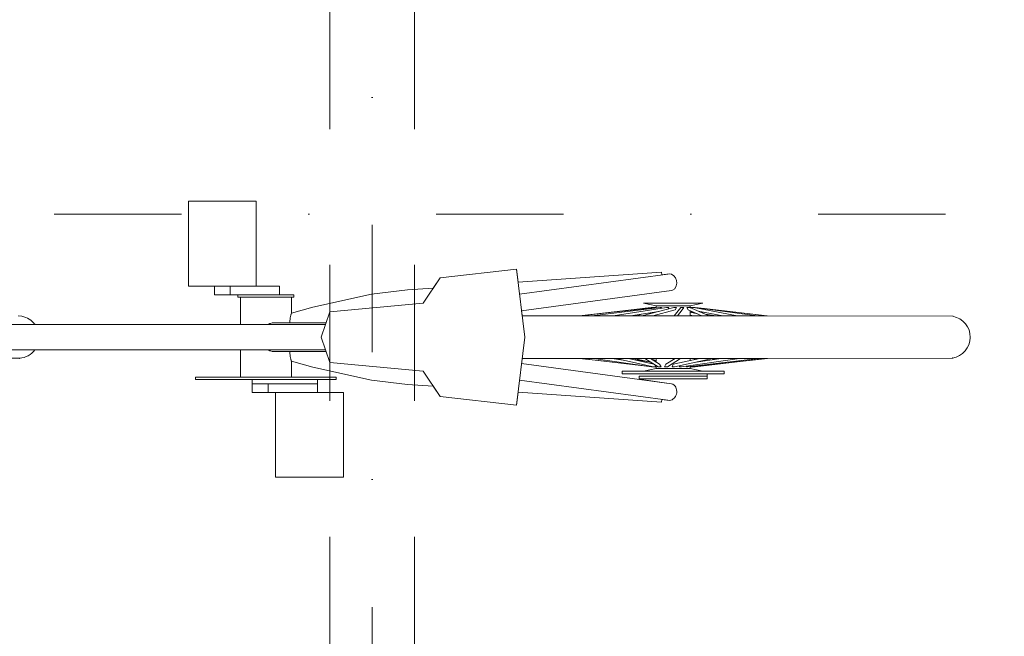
# Model space of a CAD drawing. Extents: x -279660 to -178910, y 68529 to 97979.
# Tile 19 of 45: x -258832 to -257671, y 86714 to 87441. Entities that reach past the tile are written whole.
import ezdxf

# ---------------------------------------------------------------- set-up
doc = ezdxf.new("R2010")
doc.units = 0
doc.header["$MEASUREMENT"] = 0
doc.linetypes.add('Dot & Dashed', pattern=[450, 150, -150, 0, -150])
doc.linetypes.add('Przerywana', pattern=[320, 160, -160])
for name, color, linetype, lineweight in [('Arch konstrukcja dachu_Nr_Pióra__21', 7, 'Continuous', 9), ('Arch konstrukcja dachu_Nr_Pióra__41', 7, 'Continuous', 15), ('Arch wymiary_Nr_Pióra__21', 7, 'Continuous', 9)]:
    doc.layers.add(name, color=color, linetype=linetype, lineweight=lineweight)
doc.layers.add('Arch wymiary', color=7, linetype='Continuous')
doc.layers.add('Arch zieleń_Nr_Pióra__22', color=7, linetype='Continuous', lineweight=9, true_color=0x7f7f7f)
doc.styles.add('GENERATED_STYLE_1', font='txt')
doc.dimstyles.new('GENERATED_STYLE__2', dxfattribs={"dimtxt": 160.000002, "dimasz": 114, "dimexe": 0.18, "dimexo": 0, "dimgap": 0.09, "dimtad": 1, "dimdec": 0, "dimlfac": 0.1, "dimzin": 0, "dimdsep": 46, "dimtxsty": 'GENERATED_STYLE_1', "dimblk": 'ARROWHEAD_2', "dimblk1": 'ARROWHEAD_2', "dimblk2": 'ARROWHEAD_2', "dimcen": 0.09, "dimclrd": 7, "dimclre": 7, "dimclrt": 7, "dimazin": 0, "dimtfac": 1, "dimtdec": 4, "dimtmove": 0, "dimatfit": 3, "dimfxl": 0, "dimtolj": 1, "dimtzin": 0, "dimarcsym": 0})

# ---------------------------------------------------------------- blocks, each defined once
blk = doc.blocks.new('*D257')
at = {"layer": 'Arch wymiary_Nr_Pióra__21', "linetype": 'Continuous'}
for p, q in [((-252577, 88151.7), (-252577, 88225.1)), ((-252502, 88108.4), (-252652, 88195)), ((-252464.5, 88151.7), (-252689.5, 88151.7)), ((-252577, 84871.7), (-252577, 88151.7)), ((-252652, 84915), (-252502, 84828.4)), ((-252464.5, 84871.7), (-252689.5, 84871.7)), ((-252577, 84798.4), (-252577, 84871.7))]:
    blk.add_line(p, q, dxfattribs=at)
at = {"layer": 'Arch wymiary_Nr_Pióra__21', "insert": (-252609, 86358.1), "char_height": 160, "attachment_point": 7, "rotation": 90, "style": 'GENERATED_STYLE_1'}
blk.add_mtext('{328}', dxfattribs=at)
blk = doc.blocks.new('ARROWHEAD_2')
at = {"color": 0, "linetype": 'Continuous', "lineweight": 0}
for p, q in [((-0.378, -0.655), (0.378, 0.655)), ((0, 0), (-1, 0))]:
    blk.add_line(p, q, dxfattribs=at)

msp = doc.modelspace()

# ---------------------------------------------------------------- linework, layer by layer
at = {"layer": 'Arch konstrukcja dachu_Nr_Pióra__21', "linetype": 'Dot & Dashed'}
for p, q in [((-258416.2, 95300.7), (-258416.2, 82181.1)), ((-259691.2, 87211.7), (-253270.1, 87211.7))]:
    msp.add_line(p, q, dxfattribs=at)
at = {"layer": 'Arch konstrukcja dachu_Nr_Pióra__41', "linetype": 'Przerywana'}
for p, q in [((-258466.2, 88111.7), (-258466.2, 84911.7)), ((-258366.2, 88111.7), (-258366.2, 84911.7))]:
    msp.add_line(p, q, dxfattribs=at)
at = {"layer": 'Arch zieleń_Nr_Pióra__22', "linetype": 'Continuous'}
for p, q in [((-258632.8, 87226.7), (-258552.8, 87226.7)), ((-258632.8, 87126.7), (-258632.8, 87226.7)), ((-258552.8, 87226.7), (-258552.8, 87126.7)), ((-258336.3, 87136.7), (-258246.3, 87146.7)), ((-258246.3, 87146.7), (-258244.4, 87131.5)), ((-258246.3, 87146.7), (-258236.3, 87066.7)), ((-258356.3, 87106.7), (-258336.3, 87136.7)), ((-258344.4, 87124.5), (-258336.3, 87136.7)), ((-258244.4, 87131.5), (-258075.3, 87143.4)), ((-258242.6, 87117.4), (-258067.7, 87141)), ((-258075.3, 87143.4), (-258075, 87140)), ((-258075, 87140), (-258066.2, 87141.2)), ((-258066.2, 87141.2), (-258063.4, 87140.7)), ((-258063.4, 87140.7), (-258060.8, 87139)), ((-258060.8, 87139), (-258058.7, 87136.4)), ((-258058.7, 87136.4), (-258057.6, 87133.5)), ((-258602.2, 87126.7), (-258632.8, 87126.7)), ((-258632.8, 87126.7), (-258525.3, 87126.7)), ((-258602.2, 87116.7), (-258602.2, 87126.7)), ((-258583.4, 87126.7), (-258583.4, 87116.7)), ((-258552.8, 87126.7), (-258525.3, 87126.7)), ((-258525.3, 87126.7), (-258525.3, 87116.7)), ((-258417.1, 87117.2), (-258374.5, 87122.4)), ((-258374.5, 87122.4), (-258344.4, 87124.5)), ((-258059.8, 87123.8), (-258062.2, 87122)), ((-258057.9, 87127.1), (-258059.8, 87123.8)), ((-258057.3, 87130.3), (-258057.9, 87127.1)), ((-258057.6, 87133.5), (-258057.3, 87130.3)), ((-258574.5, 87116.7), (-258602.2, 87116.7)), ((-258508.5, 87116.7), (-258602.2, 87116.7)), ((-258574.5, 87113.7), (-258574.5, 87116.7)), ((-258574.5, 87113.7), (-258574.5, 87116.7)), ((-258571.5, 87113.7), (-258574.5, 87113.7)), ((-258508.5, 87113.7), (-258574.5, 87113.7)), ((-258571.5, 87081.7), (-258571.5, 87113.7)), ((-258525.3, 87116.7), (-258508.5, 87116.7)), ((-258511.5, 87113.7), (-258511.5, 87095.1)), ((-258508.5, 87113.7), (-258511.5, 87113.7)), ((-258508.5, 87116.7), (-258508.5, 87113.7)), ((-258508.5, 87113.7), (-258508.5, 87116.7)), ((-258486.1, 87101.9), (-258417.1, 87117.2)), ((-258063.6, 87121.5), (-258240.1, 87097.6)), ((-258240.1, 87097.6), (-258063.6, 87121.5)), ((-258062.2, 87122), (-258063.6, 87121.5)), ((-258511.5, 87095.1), (-258486.1, 87101.9)), ((-258466.3, 87096.7), (-258356.3, 87106.7)), ((-258086.2, 87101.7), (-258172.3, 87091.7)), ((-258171, 87091.7), (-258087.5, 87101.7)), ((-258082.2, 87101.7), (-258171, 87091.7)), ((-258076.7, 87101.7), (-258157.4, 87091.7)), ((-258069.3, 87101.7), (-258132.3, 87091.7)), ((-258060.9, 87101.7), (-258098.6, 87091.7)), ((-258096.5, 87106.7), (-258026.5, 87106.7)), ((-258081.5, 87103.7), (-258096.5, 87106.7)), ((-258096.5, 87106.7), (-258081.5, 87103.7)), ((-258026.5, 87106.7), (-258096.5, 87106.7)), ((-258087.5, 87101.7), (-258094.7, 87100.7)), ((-258087.5, 87101.7), (-258081.9, 87101.7)), ((-258087.5, 87101.7), (-258087.4, 87101.6)), ((-258087.5, 87101.7), (-258082.8, 87101.7)), ((-258086.2, 87101.7), (-258086.1, 87101.3)), ((-258085.3, 87101.4), (-258085.3, 87101.7)), ((-258082.8, 87101.6), (-258082.8, 87101.7)), ((-258082.2, 87101.7), (-258081.9, 87101.7)), ((-258081.9, 87101.7), (-258081.9, 87101.3)), ((-258081.9, 87101.7), (-258081.9, 87101.1)), ((-258081.9, 87101.3), (-258081.5, 87101.4)), ((-258081.5, 87101.4), (-258081.9, 87101.3)), ((-258081.5, 87101.4), (-258081.5, 87103.7)), ((-258081.5, 87103.7), (-258081.5, 87101.1)), ((-258041.5, 87103.7), (-258081.5, 87103.7)), ((-258076.7, 87101.7), (-258075.2, 87101.7)), ((-258075.2, 87101.7), (-258075.3, 87100.7)), ((-258069.3, 87101.7), (-258066.8, 87101.7)), ((-258066.8, 87101.7), (-258067.4, 87100)), ((-258060.9, 87101.7), (-258057.8, 87101.7)), ((-258052.7, 87101.7), (-258060.4, 87091.7)), ((-258057.8, 87101.7), (-258059.2, 87098.7)), ((-258052.7, 87101.7), (-258049.2, 87101.7)), ((-258049.2, 87101.7), (-258050.9, 87098.7)), ((-258043.9, 87098.7), (-258045.5, 87101.7)), ((-258045.5, 87101.7), (-258042.1, 87101.7)), ((-258042.1, 87101.7), (-258019, 87091.7)), ((-258026.5, 87106.7), (-258041.5, 87103.7)), ((-258026.5, 87106.7), (-258041.5, 87103.7)), ((-258041.5, 87103.7), (-258041.5, 87101.4)), ((-258041.5, 87103.7), (-258041.5, 87101.4)), ((-258041.5, 87101.4), (-258041.1, 87101.3)), ((-258041.1, 87101.7), (-258035.5, 87101.7)), ((-258041.1, 87101.3), (-258041.1, 87101.7)), ((-258041.1, 87101.7), (-258041.1, 87101.3)), ((-258041.1, 87101.7), (-258040.8, 87101.7)), ((-258040.8, 87101.7), (-258040.2, 87101.6)), ((-258040.8, 87101.2), (-258040.8, 87101.7)), ((-258039.8, 87100.7), (-258040.2, 87101.7)), ((-258040.2, 87101.7), (-258035.5, 87101.7)), ((-258037.4, 87101.7), (-257986.2, 87091.7)), ((-258035.5, 87101.7), (-257950.7, 87091.7)), ((-258035.5, 87101.7), (-257962.5, 87091.7)), ((-258028.3, 87100.7), (-257950.7, 87091.7)), ((-258833.3, 87091.7), (-258829, 87091.3)), ((-258513.2, 87086.1), (-258513, 87087.9)), ((-258513, 87087.9), (-258512.8, 87089.6)), ((-258512.8, 87089.6), (-258512.5, 87091.1)), ((-258512.5, 87091.1), (-258512.2, 87092.5)), ((-258512.2, 87092.5), (-258512, 87093.4)), ((-258511.9, 87093.6), (-258511.5, 87094.9)), ((-258511.9, 87093.5), (-258511.9, 87093.6)), ((-258511.5, 87094.9), (-258511.5, 87095.1)), ((-258476.3, 87066.7), (-258466.3, 87096.7)), ((-258240.1, 87097.6), (-258239.4, 87091.7)), ((-258239.4, 87091.7), (-258171, 87091.7)), ((-257950.7, 87091.7), (-258239.4, 87091.7)), ((-258078.6, 87097), (-258112, 87091.7)), ((-258099.3, 87093.7), (-258103.9, 87091.7)), ((-258085.6, 87095.9), (-258090.1, 87094)), ((-258059.2, 87098.7), (-258085.6, 87091.7)), ((-258081.5, 87096.6), (-258081.5, 87096.2)), ((-258081.5, 87092.8), (-258081.5, 87091.7)), ((-258050.9, 87098.7), (-258056.4, 87091.7)), ((-258043.9, 87098.7), (-258027.7, 87091.7)), ((-258041.5, 87097.7), (-258041.5, 87091.7)), ((-258041.5, 87096.6), (-258037.3, 87095.9)), ((-258041.5, 87096.2), (-258032.9, 87094)), ((-258041.5, 87092.8), (-258037.3, 87091.7)), ((-258032.2, 87097.4), (-258003.1, 87091.7)), ((-258030.4, 87096.6), (-258024.5, 87095.9)), ((-258023.7, 87093.7), (-258011, 87091.7)), ((-257987.9, 87092), (-257985.5, 87091.7)), ((-257950.7, 87091.7), (-257731.8, 87091.3)), ((-258942.8, 87081.7), (-258471.3, 87081.7)), ((-258813.7, 87081.7), (-258571.5, 87081.7)), ((-258539, 87081.7), (-258536.9, 87082.7)), ((-258536.9, 87082.7), (-258536.5, 87082.8)), ((-258535.9, 87082.9), (-258534.1, 87083.5)), ((-258534.1, 87083.5), (-258531.2, 87083.7)), ((-258531.2, 87083.7), (-258470.6, 87083.7)), ((-258513.2, 87084.3), (-258513.2, 87086.1)), ((-258513.2, 87083.7), (-258513.2, 87084.3)), ((-258466.3, 87036.7), (-258476.3, 87066.7)), ((-258236.3, 87066.7), (-258246.3, 86986.7)), ((-258831.6, 87041.9), (-258983.7, 87041.7)), ((-258942.8, 87051.7), (-258471.3, 87051.7)), ((-258571.5, 87051.7), (-258813.8, 87051.7)), ((-258571.5, 87019.7), (-258571.5, 87051.7)), ((-258536.9, 87050.7), (-258539, 87051.7)), ((-258536.5, 87050.6), (-258536.9, 87050.7)), ((-258534.1, 87050), (-258535.9, 87050.5)), ((-258531.2, 87049.7), (-258534.1, 87050)), ((-258531.2, 87049.7), (-258470.6, 87049.7)), ((-258513.2, 87049.1), (-258513.2, 87049.7)), ((-258513.2, 87047.3), (-258513.2, 87049.1)), ((-258513, 87045.5), (-258513.2, 87047.3)), ((-258512.8, 87043.8), (-258513, 87045.5)), ((-258512.5, 87042.3), (-258512.8, 87043.8)), ((-258512.2, 87040.9), (-258512.5, 87042.3)), ((-257950.6, 87041.7), (-258239.4, 87041.7)), ((-258142.2, 87038.3), (-258172.4, 87041.7)), ((-258089.5, 87032), (-258170.5, 87041.7)), ((-258087.3, 87031.7), (-258155.6, 87041.7)), ((-258120.6, 87039.8), (-258133.8, 87041.7)), ((-258084.7, 87031.7), (-258129.2, 87041.7)), ((-258084.4, 87035), (-258114.3, 87041.7)), ((-258088.5, 87037.4), (-258107.6, 87041.7)), ((-258079.3, 87031.7), (-258094.8, 87041.7)), ((-258077.5, 87034.7), (-258088.4, 87041.7)), ((-258081.5, 87041.7), (-258081.5, 87037.3)), ((-258070.1, 87034.7), (-258059.2, 87041.7)), ((-258068.3, 87031.7), (-258052.8, 87041.7)), ((-258061.6, 87034.7), (-258030.3, 87041.7)), ((-258059.9, 87031.7), (-258015.4, 87041.7)), ((-258051.7, 87031.7), (-257983.5, 87041.7)), ((-258044.7, 87031.7), (-257961, 87041.7)), ((-258041.5, 87041.7), (-258041.5, 87039.2)), ((-258039.7, 87031.7), (-257950.6, 87041.7)), ((-258036.9, 87040.2), (-258034.6, 87041.7)), ((-257953.2, 87041.7), (-258035.7, 87031.7)), ((-258034.5, 87037.4), (-258005.2, 87041.7)), ((-258015.2, 87040.2), (-258008.7, 87041.7)), ((-257732.3, 87042.1), (-257953.2, 87041.7)), ((-258512, 87040), (-258512.2, 87040.9)), ((-258511.7, 87039), (-258511.9, 87040)), ((-258511.5, 87038.3), (-258511.7, 87039)), ((-258511.5, 87038.3), (-258511.5, 87019.7)), ((-258486.1, 87031.5), (-258511.5, 87038.3)), ((-258417.1, 87016.2), (-258486.1, 87031.5)), ((-258356.3, 87026.7), (-258466.3, 87036.7)), ((-258240.1, 87035.8), (-258063.6, 87011.9)), ((-258121.5, 87040), (-258123.8, 87040.2)), ((-258088, 87037.4), (-258107.8, 87040.2)), ((-258081.5, 87029.7), (-258096.5, 87026.7)), ((-258085.4, 87035.7), (-258089.5, 87036.1)), ((-258085.1, 87031.7), (-258087.3, 87031.7)), ((-258081.5, 87039.2), (-258086.1, 87040.2)), ((-258085.1, 87031.8), (-258085.1, 87031.7)), ((-258081.7, 87031.7), (-258084.7, 87031.7)), ((-258082.7, 87033.9), (-258081.7, 87031.7)), ((-258081.5, 87032.1), (-258081.9, 87032.2)), ((-258081.5, 87033.1), (-258081.5, 87029.7)), ((-258041.5, 87029.7), (-258081.5, 87029.7)), ((-258075.9, 87031.7), (-258079.3, 87031.7)), ((-258077.5, 87034.7), (-258075.9, 87031.7)), ((-258071.7, 87031.7), (-258070.1, 87034.7)), ((-258068.3, 87031.7), (-258071.7, 87031.7)), ((-258062.9, 87031.7), (-258061.6, 87034.7)), ((-258059.9, 87031.7), (-258062.9, 87031.7)), ((-258054, 87031.7), (-258053.6, 87033.1)), ((-258051.7, 87031.7), (-258054, 87031.7)), ((-258045.9, 87031.7), (-258045.8, 87032.6)), ((-258044.7, 87031.7), (-258045.9, 87031.7)), ((-258041.1, 87032.2), (-258041.5, 87032.1)), ((-258041.5, 87032.1), (-258041.5, 87029.7)), ((-258041.5, 87032.1), (-258041.5, 87029.7)), ((-258041.5, 87029.7), (-258026.5, 87026.7)), ((-258041.5, 87029.7), (-258026.5, 87026.7)), ((-258041.3, 87031.7), (-258041.1, 87032.2)), ((-258041.1, 87032.2), (-258041.3, 87031.7)), ((-258035.7, 87031.7), (-258041.3, 87031.7)), ((-258038.3, 87031.7), (-258041.3, 87031.7)), ((-258039.7, 87031.7), (-258039.8, 87032.3)), ((-258038.3, 87031.7), (-258038.4, 87031.9)), ((-258038.3, 87031.7), (-258037.9, 87031.8)), ((-258037.8, 87031.9), (-258037.9, 87031.7)), ((-258035.7, 87031.7), (-258037.9, 87031.7)), ((-258037.3, 87032), (-258037.4, 87031.7)), ((-258036.2, 87031.7), (-258036.3, 87032.1)), ((-258036.2, 87031.7), (-257980.8, 87038.3)), ((-258035.7, 87031.7), (-258033.5, 87032)), ((-258035.7, 87031.7), (-258035.7, 87031.8)), ((-258624.5, 87019.7), (-258571.5, 87019.7)), ((-258624.5, 87016.7), (-258624.5, 87019.7)), ((-258624.5, 87016.7), (-258624.5, 87019.7)), ((-258458.5, 87019.7), (-258624.5, 87019.7)), ((-258511.5, 87019.7), (-258458.5, 87019.7)), ((-258458.5, 87019.7), (-258458.5, 87016.7)), ((-258458.5, 87016.7), (-258458.5, 87019.7)), ((-258336.3, 86996.7), (-258356.3, 87026.7)), ((-258121.5, 87026.7), (-258001.5, 87026.7)), ((-258121.5, 87026.7), (-258121.5, 87023.7)), ((-258121.5, 87023.7), (-258001.5, 87023.7)), ((-258101.5, 87020.7), (-258101.5, 87017.7)), ((-258101.5, 87020.7), (-258021.5, 87020.7)), ((-258026.5, 87026.7), (-258001.5, 87026.7)), ((-258021.5, 87023.7), (-258021.5, 87017.7)), ((-258001.5, 87023.7), (-258021.5, 87023.7)), ((-258001.5, 87026.7), (-258001.5, 87023.7)), ((-258001.5, 87026.7), (-258001.5, 87023.7)), ((-258557.7, 87016.7), (-258624.5, 87016.7)), ((-258458.5, 87016.7), (-258624.5, 87016.7)), ((-258557.7, 87001.7), (-258557.7, 87016.7)), ((-258557.7, 87011.7), (-258480.8, 87011.7)), ((-258538.9, 87011.7), (-258538.9, 87001.7)), ((-258480.8, 87016.7), (-258480.8, 87001.7)), ((-258458.5, 87016.7), (-258480.8, 87016.7)), ((-258374.5, 87011), (-258417.1, 87016.2)), ((-258344.4, 87008.9), (-258374.5, 87011)), ((-258336.3, 86996.7), (-258344.4, 87008.9)), ((-258242.6, 87016.1), (-258067.7, 86992.4)), ((-258101.5, 87017.7), (-258101.6, 87017.1)), ((-258101.6, 87017.1), (-258063.6, 87011.9)), ((-258021.5, 87017.7), (-258101.5, 87017.7)), ((-258063.6, 87011.9), (-258061.9, 87011.2)), ((-258061.9, 87011.2), (-258060.4, 87010.2)), ((-258060.4, 87010.2), (-258059.3, 87009)), ((-258059.3, 87009), (-258058.5, 87007.7)), ((-258058.5, 87007.7), (-258057.9, 87006.1)), ((-258530.2, 87001.7), (-258557.7, 87001.7)), ((-258450.2, 87001.7), (-258557.7, 87001.7)), ((-258530.2, 86901.7), (-258530.2, 87001.7)), ((-258480.8, 87001.7), (-258450.2, 87001.7)), ((-258450.2, 87001.7), (-258450.2, 86901.7)), ((-258246.3, 86986.7), (-258336.3, 86996.7)), ((-258244.4, 87001.9), (-258246.3, 86986.7)), ((-258075.3, 86990.1), (-258244.4, 87001.9)), ((-258060.2, 86995), (-258061.4, 86993.9)), ((-258058.7, 86997), (-258060.2, 86995)), ((-258058.4, 86997.8), (-258058.7, 86997)), ((-258057.8, 86999.4), (-258058.4, 86997.8)), ((-258057.9, 87006.1), (-258057.5, 87004.5)), ((-258057.4, 87001.1), (-258057.8, 86999.4)), ((-258057.5, 87004.5), (-258057.3, 87002.8)), ((-258057.3, 87002.8), (-258057.4, 87001.1)), ((-258075, 86993.4), (-258075.3, 86990.1)), ((-258066.2, 86992.2), (-258075, 86993.4)), ((-258064.5, 86992.4), (-258066.2, 86992.2)), ((-258062.9, 86992.9), (-258064.5, 86992.4)), ((-258061.4, 86993.9), (-258062.9, 86992.9)), ((-258450.2, 86901.7), (-258530.2, 86901.7))]:
    msp.add_line(p, q, dxfattribs=at)
for centre, radius, start, end in [((-258833.6, 87066.9), 24.8, 36.6326, 79.2238), ((-257736.5, 87066.7), 25, 279.7222, 79.2778), ((-258833.2, 87065.9), 24, 273.7481, 323.9211)]:
    msp.add_arc(centre, radius, start, end, dxfattribs=at)
for p in [(-258813.7, 87081.7), (-258831.6, 87041.9), (-257732.3, 87042.1)]:
    msp.add_point(p, dxfattribs=at)

# ---------------------------------------------------------------- dimensions: what is measured, and where the dimension line sits
at = {"layer": 'Arch wymiary', "linetype": 'Continuous'}
dim = msp.add_linear_dim(base=(-252577, 84871.7), p1=(-259781.2, 84871.7), p2=(-259781.2, 88151.7), angle=90, dimstyle='GENERATED_STYLE__2', dxfattribs=at)
dim.commit()
dim.dimension.update_dxf_attribs({"geometry": '*D257', "text_midpoint": (-252689, 86540.2)})

doc.saveas('drawing.dxf')
